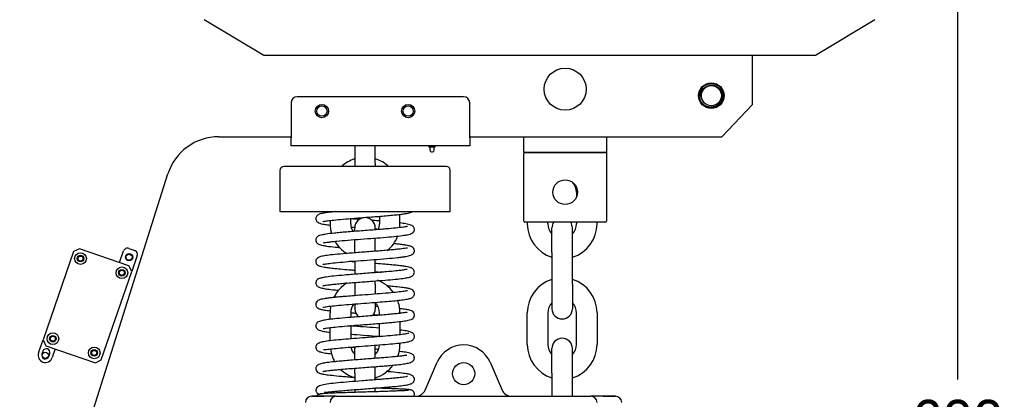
# Model space of a CAD drawing. Header units: millimetres. Extents: x 7592 to 10531, y 3981 to 6059.
# Tile 6 of 130: x 8551 to 9030, y 5332 to 5517. Entities that reach past the tile are written whole.
import ezdxf

# ---------------------------------------------------------------- set-up
doc = ezdxf.new("R2010")
doc.units = ezdxf.units.MM
doc.dimstyles.get("Standard").update_dxf_attribs({"dimtxt": 20, "dimasz": 10, "dimexe": 8, "dimexo": 8, "dimgap": 10, "dimtad": 0, "dimtih": 1, "dimtoh": 1, "dimdsep": 46, "dimtxsty": 'Standard', "dimcen": 0.09, "dimadec": 0, "dimazin": 0, "dimtfac": 1, "dimtofl": 0, "dimtmove": 0, "dimatfit": 3, "dimfxl": 0, "dimtolj": 1, "dimtzin": 0, "dimarcsym": 0})

# ---------------------------------------------------------------- blocks, each defined once
blk = doc.blocks.new('*D19')
at = {"color": 0, "lineweight": -2}
for p, q in [((8881.9, 5620.04), (9015.51, 5620.04)), ((9007.51, 5610.04), (9007.51, 5341.85)), ((9007.51, 5033.65), (9007.51, 5301.85)), ((8774.9, 5023.65), (9015.51, 5023.65))]:
    blk.add_line(p, q, dxfattribs=at)
at = {"color": 0, "lineweight": 18}
for points in [[(9005.85, 5610.04), (9009.18, 5610.04), (9007.51, 5620.04)], [(9005.85, 5033.65), (9009.18, 5033.65), (9007.51, 5023.65)]]:
    blk.add_solid(points, dxfattribs=at)
at = {"layer": 'Defpoints', "color": 0, "lineweight": 18}
for p in [(8873.9, 5620.04), (8766.9, 5023.65), (9007.51, 5023.65)]:
    blk.add_point(p, dxfattribs=at)
at = {"color": 0, "lineweight": 18, "insert": (9007.51, 5321.85), "char_height": 20, "attachment_point": 5}
blk.add_mtext('\\A1;600', dxfattribs=at)

msp = doc.modelspace()

# ---------------------------------------------------------------- linework, layer by layer
at = {"linetype": 'Continuous'}
for p, q in [((8669.566, 5499.852), (8640.6, 5517.282)), ((8967.21, 5517.282), (8938.244, 5499.852)), ((8938.244, 5499.852), (8669.566, 5499.852)), ((8907.555, 5475.9), (8907.555, 5499.853)), ((8682.905, 5476.746), (8682.905, 5459.746)), ((8766.905, 5479.746), (8685.905, 5479.746)), ((8769.905, 5459.746), (8769.905, 5476.746)), ((8892.585, 5460.246), (8907.555, 5475.9)), ((8647.678, 5460.246), (8682.906, 5460.246)), ((8682.905, 5455.746), (8682.905, 5459.746)), ((8769.905, 5459.746), (8769.905, 5455.746)), ((8769.906, 5460.246), (8892.585, 5460.246)), ((8796.208, 5453.096), (8796.208, 5460.246)), ((8796.208, 5453.096), (8796.208, 5460.246)), ((8836.508, 5460.246), (8836.508, 5453.096)), ((8769.905, 5455.746), (8682.905, 5455.746)), ((8769.905, 5455.746), (8682.905, 5455.746)), ((8713.905, 5455.746), (8713.905, 5447.196)), ((8723.905, 5447.196), (8723.905, 5455.746)), ((8750.023, 5455.746), (8750.023, 5455.346)), ((8750.023, 5455.346), (8753.023, 5455.346)), ((8750.473, 5455.346), (8750.473, 5453.646)), ((8751.273, 5452.846), (8751.773, 5452.846)), ((8752.573, 5453.646), (8752.573, 5455.346)), ((8753.023, 5455.346), (8753.023, 5455.746)), ((8796.208, 5453.096), (8796.208, 5452.096)), ((8796.708, 5452.596), (8836.008, 5452.596)), ((8836.008, 5452.596), (8796.708, 5452.596)), ((8836.508, 5453.096), (8836.508, 5452.096)), ((8796.208, 5419.096), (8796.208, 5452.096)), ((8796.208, 5419.096), (8796.208, 5452.096)), ((8836.508, 5452.096), (8836.508, 5419.096)), ((8836.508, 5452.096), (8836.508, 5419.096)), ((8677.405, 5443.746), (8677.405, 5423.746)), ((8718.905, 5445.746), (8679.405, 5445.746)), ((8713.905, 5447.196), (8713.905, 5445.746)), ((8758.405, 5445.746), (8718.905, 5445.746)), ((8723.905, 5447.196), (8723.905, 5445.746)), ((8760.405, 5423.746), (8760.405, 5443.746)), ((8529.158, 5145.723), (8622.888, 5442.086)), ((8821.905, 5433.196), (8821.905, 5430.909)), ((8677.405, 5423.746), (8718.905, 5423.746)), ((8701.905, 5423.746), (8701.905, 5423.445)), ((8718.905, 5423.746), (8760.405, 5423.746)), ((8701.905, 5419.416), (8701.905, 5417.796)), ((8711.905, 5417.796), (8711.905, 5420.361)), ((8725.905, 5421.457), (8725.905, 5417.796)), ((8735.905, 5417.796), (8735.905, 5422.407)), ((8836.008, 5418.596), (8796.708, 5418.596)), ((8836.008, 5418.596), (8796.708, 5418.596)), ((8797.905, 5418.596), (8797.905, 5417.796)), ((8807.905, 5417.796), (8807.905, 5418.596)), ((8821.905, 5418.596), (8821.905, 5417.796)), ((8831.905, 5417.796), (8831.905, 5418.596)), ((8713.905, 5414.223), (8713.905, 5415.796)), ((8713.905, 5414.223), (8713.905, 5415.796)), ((8723.905, 5414.895), (8723.905, 5415.796)), ((8723.905, 5414.895), (8723.905, 5415.796)), ((8809.905, 5403.796), (8809.905, 5415.796)), ((8819.905, 5403.796), (8819.905, 5415.796)), ((8713.905, 5403.796), (8713.905, 5410.198)), ((8713.905, 5403.796), (8713.905, 5410.198)), ((8723.905, 5404.425), (8723.905, 5410.976)), ((8723.905, 5404.425), (8723.905, 5410.976)), ((8576.899, 5404.243), (8562.085, 5361.222)), ((8579.759, 5405.638), (8576.899, 5404.243)), ((8603.869, 5397.336), (8579.759, 5405.638)), ((8599.378, 5398.882), (8601.332, 5404.556)), ((8603.874, 5405.795), (8606.71, 5404.819)), ((8607.95, 5402.277), (8605.264, 5394.476)), ((8713.905, 5399.63), (8713.905, 5393.2)), ((8713.905, 5399.63), (8713.905, 5393.2)), ((8723.905, 5393.965), (8723.905, 5400.399)), ((8723.905, 5393.965), (8723.905, 5400.399)), ((8809.905, 5403.796), (8809.905, 5388.396)), ((8819.905, 5388.396), (8819.905, 5403.796)), ((8605.264, 5394.476), (8603.869, 5397.336)), ((8590.451, 5351.455), (8605.264, 5394.476)), ((8723.905, 5388.396), (8723.905, 5389.957)), ((8723.905, 5388.396), (8723.905, 5389.957)), ((8713.905, 5389.2), (8713.905, 5388.396)), ((8713.905, 5389.2), (8713.905, 5388.396)), ((8713.905, 5388.396), (8713.905, 5382.662)), ((8713.905, 5388.396), (8713.905, 5382.662)), ((8723.905, 5388.396), (8723.905, 5383.441)), ((8723.905, 5388.396), (8723.905, 5383.441)), ((8809.905, 5388.396), (8809.905, 5376.396)), ((8819.905, 5388.396), (8819.905, 5376.396)), ((8713.905, 5378.549), (8713.905, 5376.396)), ((8713.905, 5378.549), (8713.905, 5376.396)), ((8723.905, 5379.354), (8723.905, 5376.396)), ((8723.905, 5379.354), (8723.905, 5376.396)), ((8701.905, 5371.224), (8701.905, 5374.396)), ((8711.905, 5374.396), (8711.905, 5372.154)), ((8725.905, 5373.228), (8725.905, 5374.396)), ((8797.905, 5358.996), (8797.905, 5374.396)), ((8807.905, 5374.396), (8807.905, 5358.996)), ((8821.905, 5358.996), (8821.905, 5374.396)), ((8831.905, 5374.396), (8831.905, 5358.996)), ((8701.905, 5360.763), (8701.905, 5367.195)), ((8711.905, 5368.139), (8711.905, 5361.711)), ((8725.905, 5362.793), (8725.905, 5369.223)), ((8735.905, 5370.165), (8735.905, 5363.734)), ((8559.888, 5354.84), (8562.085, 5361.222)), ((8562.085, 5361.222), (8563.48, 5358.362)), ((8563.48, 5358.362), (8587.591, 5350.06)), ((8567.971, 5356.816), (8566.506, 5352.561)), ((8713.905, 5351.543), (8713.905, 5356.996)), ((8723.905, 5352.316), (8723.905, 5356.996)), ((8735.905, 5359.717), (8735.905, 5358.996)), ((8809.905, 5344.996), (8809.905, 5356.996)), ((8819.905, 5344.996), (8819.905, 5356.996)), ((8562.031, 5355.688), (8561.542, 5354.27)), ((8564.852, 5353.131), (8565.34, 5354.549)), ((8587.591, 5350.06), (8590.451, 5351.455)), ((8713.905, 5344.996), (8713.905, 5347.445)), ((8723.905, 5344.996), (8723.905, 5348.222)), ((8748.208, 5336.764), (8754.052, 5350.297)), ((8779.758, 5350.297), (8785.602, 5336.764)), ((8713.905, 5344.996), (8713.905, 5340.973)), ((8723.905, 5341.742), (8723.905, 5344.996)), ((8809.905, 5344.996), (8809.905, 5333.746)), ((8819.905, 5333.746), (8819.905, 5344.996)), ((8723.905, 5335.925), (8723.905, 5337.731)), ((8698.905, 5333.746), (8692.905, 5333.746)), ((8692.905, 5333.746), (8698.905, 5333.746)), ((8704.905, 5333.746), (8698.905, 5333.746)), ((8704.905, 5333.746), (8828.905, 5333.746)), ((8713.905, 5336.968), (8713.905, 5335.624)), ((8834.905, 5333.746), (8828.905, 5333.746)), ((8840.905, 5333.746), (8834.905, 5333.746)), ((8834.905, 5333.746), (8840.905, 5333.746))]:
    msp.add_line(p, q, dxfattribs=at)
for centre, radius in [((8816.358, 5483.396), 10.25), ((8887.555, 5480.246), 6.25), ((8887.555, 5480.246), 4.9), ((8697.905, 5472.746), 3.25), ((8697.905, 5472.746), 2.5), ((8739.905, 5472.746), 3.25), ((8739.905, 5472.746), 2.5), ((8816.358, 5433.196), 6), ((8816.358, 5433.196), 6), ((8580.328, 5400.841), 2.85), ((8580.328, 5400.841), 1.6), ((8580.328, 5400.841), 1.25), ((8603.99, 5401.525), 1.75), ((8603.99, 5401.525), 1.5), ((8600.468, 5393.907), 2.85), ((8600.468, 5393.907), 1.6), ((8600.468, 5393.907), 1.25), ((8566.882, 5361.791), 2.85), ((8566.882, 5361.791), 1.6), ((8566.882, 5361.791), 1.25), ((8587.022, 5354.857), 2.85), ((8587.022, 5354.857), 1.6), ((8563.197, 5353.7), 1.5), ((8587.022, 5354.857), 1.25), ((8766.905, 5344.746), 5.42)]:
    msp.add_circle(centre, radius, dxfattribs=at)
for centre, radius, start, end in [((8887.555, 5480.246), 5.9, 128.07995, 180.5247), ((8887.555, 5480.246), 5.025, 104.41445, 204.12786), ((8685.905, 5476.746), 3, 90, 180), ((8766.905, 5476.746), 3, 0, 90), ((8647.678, 5434.246), 26, 90, 162.44951), ((8751.273, 5453.646), 0.8, 180, 270), ((8751.773, 5453.646), 0.8, 270, 0), ((8796.708, 5453.096), 0.5, 180, 270), ((8836.008, 5453.096), 0.5, 270, 0), ((8718.905, 5433.196), 17, 107.10281, 132.41812), ((8718.905, 5433.196), 17, 47.58187, 72.89718), ((8679.405, 5443.746), 2, 90, 180), ((8758.405, 5443.746), 2, 0, 90), ((8814.905, 5433.196), 7, 0, 42.03), ((8718.905, 5415.796), 5, 90, 180), ((8718.905, 5415.796), 5, 90, 180), ((8718.905, 5415.796), 5, 0, 90), ((8718.905, 5415.796), 5, 0, 90), ((8796.708, 5419.096), 0.5, 180, 270), ((8814.905, 5415.796), 5, 145.94343, 180), ((8814.905, 5415.796), 5, 0, 34.05657), ((8836.008, 5419.096), 0.5, 270, 0), ((8718.905, 5417.796), 17, 180, 196.23938), ((8718.905, 5417.796), 7, 180, 213.21), ((8718.905, 5417.796), 7, 336.00093, 0), ((8718.905, 5417.796), 17, 353.57062, 0), ((8814.905, 5417.796), 17, 180, 252.89719), ((8814.905, 5417.796), 7, 180, 224.41782), ((8814.905, 5417.796), 17, 287.10281, 0), ((8814.905, 5417.796), 7, 315.58218, 0), ((8718.905, 5417.796), 17, 210.63656, 238.78688), ((8718.905, 5417.796), 17, 309.54656, 339.02719), ((8603.223, 5403.904), 2, 71, 161), ((8606.059, 5402.928), 2, 341, 71), ((8718.905, 5374.396), 17, 35.67375, 69.11156), ((8814.905, 5374.396), 17, 107.10281, 180), ((8814.905, 5374.396), 17, 0, 72.89719), ((8718.905, 5374.396), 17, 120.84469, 153.41625), ((8718.905, 5374.396), 17, 0, 21.12469), ((8718.905, 5374.396), 17, 168.57, 180), ((8718.905, 5374.396), 7, 141.51656, 180), ((8718.905, 5376.396), 5, 180, 233.1239), ((8718.905, 5376.396), 5, 180, 233.1239), ((8718.905, 5376.396), 5, 316.38375, 0), ((8718.905, 5376.396), 5, 316.38375, 0), ((8718.905, 5374.396), 7, 0, 44.41782), ((8814.905, 5374.396), 7, 135.58218, 180), ((8814.905, 5376.396), 5, 180, 270), ((8814.905, 5376.396), 5, 270, 0), ((8814.905, 5374.396), 7, 0, 44.41782), ((8814.905, 5356.996), 5, 90, 180), ((8814.905, 5356.996), 5, 0, 90), ((8563.685, 5355.119), 1.75, 341, 161), ((8718.905, 5358.996), 17, 187.49531, 210.02906), ((8718.905, 5358.996), 7, 190.73531, 224.41781), ((8718.905, 5356.996), 5, 169.84688, 180), ((8718.905, 5356.996), 5, 0, 18.81703), ((8718.905, 5358.996), 7, 315.58218, 0), ((8718.905, 5358.996), 17, 339.91312, 0), ((8766.905, 5344.746), 14, 23.357, 156.643), ((8814.905, 5358.996), 17, 180, 252.89719), ((8814.905, 5358.996), 7, 180, 224.41782), ((8814.905, 5358.996), 17, 287.10281, 0), ((8814.905, 5358.996), 7, 315.58218, 0), ((8563.197, 5353.7), 3.5, 161, 341), ((8563.197, 5353.7), 1.75, 161, 341), ((8718.905, 5358.996), 17, 226.41188, 252.72844), ((8718.905, 5358.996), 17, 287.10281, 323.17031), ((8692.905, 5330.746), 3, 90, 180), ((8704.905, 5330.746), 3, 90, 180), ((8743.618, 5338.746), 5, 270, 336.643), ((8790.192, 5338.746), 5, 203.357, 270), ((8828.905, 5330.746), 3, 0, 90), ((8840.905, 5330.746), 3, 0, 90)]:
    msp.add_arc(centre, radius, start, end, dxfattribs=at)
for points, knots in [([(8884.014, 5484.966), (8884.029, 5484.976), (8884.043, 5484.987), (8884.105, 5485.033), (8884.154, 5485.067), (8884.251, 5485.135), (8884.301, 5485.168), (8884.549, 5485.328), (8884.753, 5485.444), (8885.174, 5485.649), (8885.39, 5485.74), (8885.723, 5485.856), (8885.836, 5485.891), (8885.979, 5485.932), (8886.007, 5485.94), (8886.065, 5485.955), (8886.151, 5485.977), (8886.237, 5485.997), (8886.525, 5486.06), (8886.756, 5486.096), (8887.222, 5486.141), (8887.457, 5486.15), (8887.752, 5486.143), (8887.811, 5486.141), (8887.929, 5486.135), (8887.988, 5486.13), (8888.165, 5486.116), (8888.283, 5486.102), (8888.632, 5486.052), (8888.861, 5486.004), (8889.313, 5485.883), (8889.536, 5485.808), (8889.783, 5485.709), (8889.811, 5485.698), (8889.865, 5485.675), (8889.947, 5485.64), (8890.136, 5485.554), (8890.293, 5485.474), (8890.601, 5485.304), (8890.8, 5485.179), (8891.181, 5484.906), (8891.364, 5484.758), (8891.582, 5484.558), (8891.626, 5484.517), (8891.71, 5484.435), (8891.835, 5484.31), (8891.954, 5484.179), (8892.183, 5483.913), (8892.325, 5483.726), (8892.521, 5483.434), (8892.583, 5483.334), (8892.673, 5483.182), (8892.702, 5483.13), (8892.759, 5483.026), (8892.787, 5482.974), (8892.921, 5482.71), (8893.015, 5482.494), (8893.176, 5482.054), (8893.243, 5481.83), (8893.324, 5481.487), (8893.348, 5481.371), (8893.373, 5481.226), (8893.378, 5481.197), (8893.387, 5481.138), (8893.392, 5481.109), (8893.404, 5481.021), (8893.412, 5480.962), (8893.444, 5480.669), (8893.457, 5480.434), (8893.453, 5479.966), (8893.437, 5479.732), (8893.392, 5479.382), (8893.374, 5479.265), (8893.33, 5479.032), (8893.304, 5478.916), (8893.218, 5478.574), (8893.147, 5478.35), (8892.979, 5477.913), (8892.882, 5477.699), (8892.744, 5477.438), (8892.716, 5477.386), (8892.672, 5477.309), (8892.657, 5477.283), (8892.627, 5477.232), (8892.551, 5477.105), (8892.471, 5476.982), (8892.27, 5476.692), (8892.125, 5476.508), (8891.815, 5476.157), (8891.649, 5475.991), (8891.427, 5475.794), (8891.382, 5475.755), (8891.291, 5475.679), (8891.153, 5475.568), (8891.011, 5475.463), (8890.722, 5475.263), (8890.522, 5475.141), (8890.211, 5474.977), (8890.106, 5474.925), (8889.945, 5474.852), (8889.891, 5474.828), (8889.782, 5474.782), (8889.727, 5474.76), (8889.45, 5474.654), (8889.225, 5474.583), (8888.771, 5474.468), (8888.541, 5474.424), (8888.192, 5474.379), (8888.075, 5474.368), (8887.898, 5474.356), (8887.839, 5474.353), (8887.75, 5474.349), (8887.72, 5474.348), (8887.661, 5474.347), (8887.394, 5474.343), (8887.13, 5474.357), (8886.665, 5474.409), (8886.434, 5474.449), (8886.091, 5474.529), (8885.977, 5474.56), (8885.807, 5474.611), (8885.75, 5474.629), (8885.637, 5474.666), (8885.582, 5474.686), (8885.305, 5474.787), (8885.09, 5474.881), (8884.672, 5475.093), (8884.47, 5475.211), (8884.225, 5475.375), (8884.152, 5475.425), (8884.08, 5475.478), (8884.033, 5475.513), (8884.009, 5475.531), (8883.891, 5475.62), (8883.799, 5475.695), (8883.531, 5475.925), (8883.363, 5476.088), (8883.047, 5476.433), (8882.898, 5476.615), (8882.726, 5476.855), (8882.693, 5476.904), (8882.626, 5477.002), (8882.594, 5477.052), (8882.499, 5477.202), (8882.44, 5477.304), (8882.27, 5477.612), (8882.17, 5477.824), (8881.995, 5478.259), (8881.92, 5478.482), (8881.843, 5478.768), (8881.828, 5478.825), (8881.801, 5478.941), (8881.763, 5479.114), (8881.732, 5479.287), (8881.682, 5479.635), (8881.662, 5479.869), (8881.654, 5480.22), (8881.654, 5480.338), (8881.661, 5480.515), (8881.665, 5480.603), (8881.674, 5480.721), (8881.679, 5480.78), (8881.705, 5481.046), (8881.741, 5481.278), (8881.841, 5481.736), (8881.905, 5481.961), (8882.021, 5482.294), (8882.063, 5482.404), (8882.131, 5482.568), (8882.154, 5482.622), (8882.203, 5482.731), (8882.228, 5482.784), (8882.358, 5483.05), (8882.474, 5483.254), (8882.728, 5483.647), (8882.867, 5483.836), (8883.092, 5484.107), (8883.171, 5484.196), (8883.272, 5484.304), (8883.292, 5484.326), (8883.334, 5484.368), (8883.396, 5484.432), (8883.459, 5484.493), (8883.673, 5484.696), (8884.033, 5484.997), (8884.426, 5485.254), (8884.682, 5485.4), (8884.734, 5485.428), (8884.838, 5485.484), (8884.891, 5485.511), (8885.05, 5485.589), (8885.158, 5485.638), (8885.483, 5485.775), (8885.704, 5485.853), (8886.154, 5485.982), (8886.383, 5486.033), (8886.646, 5486.076), (8886.675, 5486.08), (8886.734, 5486.089), (8886.763, 5486.093), (8886.852, 5486.104), (8887.028, 5486.125), (8887.204, 5486.137), (8887.556, 5486.151), (8887.79, 5486.146), (8888.257, 5486.109), (8888.491, 5486.076), (8888.781, 5486.018), (8888.839, 5486.005), (8888.954, 5485.978), (8889.126, 5485.935), (8889.295, 5485.885), (8889.629, 5485.774), (8889.847, 5485.688), (8890.165, 5485.539), (8890.27, 5485.485), (8890.426, 5485.401), (8890.477, 5485.372), (8890.579, 5485.312), (8890.63, 5485.281), (8890.881, 5485.125), (8891.073, 5484.988), (8891.438, 5484.694), (8891.611, 5484.537), (8891.858, 5484.285), (8891.937, 5484.198), (8892.034, 5484.086), (8892.053, 5484.064), (8892.092, 5484.018), (8892.11, 5483.995), (8892.167, 5483.926), (8892.203, 5483.88), (8892.383, 5483.646), (8892.514, 5483.451), (8892.752, 5483.048), (8892.86, 5482.84), (8893.002, 5482.516), (8893.046, 5482.407), (8893.129, 5482.184), (8893.166, 5482.072), (8893.269, 5481.734), (8893.378, 5481.278), (8893.432, 5480.812), (8893.449, 5480.517), (8893.451, 5480.458), (8893.454, 5480.369), (8893.454, 5480.34), (8893.455, 5480.28), (8893.455, 5480.132), (8893.45, 5479.985), (8893.428, 5479.633), (8893.399, 5479.401), (8893.313, 5478.94), (8893.257, 5478.712), (8893.169, 5478.429), (8893.15, 5478.373), (8893.111, 5478.261), (8893.091, 5478.205), (8893.028, 5478.04), (8892.983, 5477.931), (8892.839, 5477.61), (8892.73, 5477.403), (8892.549, 5477.102), (8892.485, 5477.003), (8892.385, 5476.857), (8892.351, 5476.809), (8892.281, 5476.714), (8892.245, 5476.666), (8892.063, 5476.432), (8891.907, 5476.256), (8891.577, 5475.923), (8891.402, 5475.767), (8891.126, 5475.548), (8891.032, 5475.478), (8890.887, 5475.377), (8890.838, 5475.343), (8890.763, 5475.295), (8890.738, 5475.279), (8890.688, 5475.247), (8890.462, 5475.106), (8890.229, 5474.982), (8889.803, 5474.786), (8889.585, 5474.701), (8889.249, 5474.593), (8889.136, 5474.561), (8888.964, 5474.516), (8888.906, 5474.503), (8888.79, 5474.477), (8888.732, 5474.464), (8888.443, 5474.409), (8888.21, 5474.378), (8887.743, 5474.344), (8887.509, 5474.342), (8887.215, 5474.356), (8887.126, 5474.361), (8887.038, 5474.369), (8886.979, 5474.374), (8886.949, 5474.377), (8886.802, 5474.393), (8886.685, 5474.409), (8886.337, 5474.468), (8886.108, 5474.521), (8885.659, 5474.654), (8885.438, 5474.734), (8885.167, 5474.851), (8885.113, 5474.875), (8885.006, 5474.925), (8884.952, 5474.951), (8884.794, 5475.031), (8884.69, 5475.087), (8884.386, 5475.264), (8884.191, 5475.394), (8883.817, 5475.676), (8883.637, 5475.828), (8883.424, 5476.033), (8883.382, 5476.075), (8883.299, 5476.16), (8883.176, 5476.289), (8883.059, 5476.423), (8882.984, 5476.515)], [0, 0, 0, 0, 0.0008359, 0.0008359, 0.0035658, 0.0035658, 0.0062958, 0.0062958, 0.0172156, 0.0172156, 0.0281354, 0.0281354, 0.0335954, 0.0335954, 0.0349603, 0.0349603, 0.0363253, 0.0390553, 0.0390553, 0.0499751, 0.0499751, 0.0608949, 0.0608949, 0.0636249, 0.0636249, 0.0663548, 0.0663548, 0.0718147, 0.0718147, 0.0827346, 0.0827346, 0.0936544, 0.0936544, 0.0950194, 0.0950194, 0.0963844, 0.0991143, 0.1045742, 0.1045742, 0.1154941, 0.1154941, 0.1264139, 0.1264139, 0.1291438, 0.1291438, 0.1318738, 0.1373337, 0.1373337, 0.1482535, 0.1482535, 0.1537134, 0.1537134, 0.1564434, 0.1564434, 0.1591734, 0.1591734, 0.1700932, 0.1700932, 0.181013, 0.181013, 0.1864729, 0.1864729, 0.1878379, 0.1878379, 0.1892029, 0.1892029, 0.1919328, 0.1919328, 0.2028527, 0.2028527, 0.2137725, 0.2137725, 0.2192324, 0.2192324, 0.2246923, 0.2246923, 0.2356121, 0.2356121, 0.246532, 0.246532, 0.2492619, 0.2492619, 0.2506269, 0.2506269, 0.2519919, 0.2574518, 0.2574518, 0.2683716, 0.2683716, 0.2792914, 0.2792914, 0.2820214, 0.2820214, 0.2847514, 0.2902113, 0.2902113, 0.3011311, 0.3011311, 0.306591, 0.306591, 0.309321, 0.309321, 0.3120509, 0.3120509, 0.3229708, 0.3229708, 0.3338906, 0.3338906, 0.3393505, 0.3393505, 0.3420805, 0.3420805, 0.3434454, 0.3434454, 0.3448104, 0.3557302, 0.3557302, 0.3666501, 0.3666501, 0.37211, 0.37211, 0.3748399, 0.3748399, 0.3775699, 0.3775699, 0.3884897, 0.3884897, 0.3994095, 0.3994095, 0.4021395, 0.4035045, 0.4035045, 0.4048695, 0.4048695, 0.4103294, 0.4103294, 0.4212492, 0.4212492, 0.432169, 0.432169, 0.434899, 0.434899, 0.4376289, 0.4376289, 0.4430888, 0.4430888, 0.4540087, 0.4540087, 0.4649285, 0.4649285, 0.4676585, 0.4676585, 0.4703884, 0.4758483, 0.4758483, 0.4867682, 0.4867682, 0.4922281, 0.4922281, 0.494958, 0.496323, 0.497688, 0.497688, 0.5086078, 0.5086078, 0.5195276, 0.5195276, 0.5249875, 0.5249875, 0.5277175, 0.5277175, 0.5304475, 0.5304475, 0.5413673, 0.5413673, 0.5522871, 0.5522871, 0.557747, 0.557747, 0.559112, 0.559112, 0.560477, 0.5632069, 0.5632069, 0.5741268, 0.5850466, 0.5850466, 0.5877765, 0.5877765, 0.5905065, 0.5905065, 0.5959664, 0.5959664, 0.6068862, 0.6068862, 0.6178061, 0.6178061, 0.619171, 0.619171, 0.620536, 0.620536, 0.623266, 0.6287259, 0.6287259, 0.6396457, 0.6396457, 0.6505656, 0.6505656, 0.6532955, 0.6532955, 0.6560255, 0.6614854, 0.6614854, 0.6724052, 0.6724052, 0.6778651, 0.6778651, 0.6805951, 0.6805951, 0.683325, 0.683325, 0.6942449, 0.6942449, 0.7051647, 0.7051647, 0.7106246, 0.7106246, 0.7119896, 0.7119896, 0.7133546, 0.7133546, 0.7160845, 0.7160845, 0.7270043, 0.7270043, 0.7379242, 0.7379242, 0.7433841, 0.7433841, 0.748844, 0.748844, 0.7597638, 0.7706836, 0.7706836, 0.7734136, 0.7734136, 0.7747786, 0.7747786, 0.7761436, 0.7816035, 0.7816035, 0.7925233, 0.7925233, 0.8034431, 0.8034431, 0.8061731, 0.8061731, 0.808903, 0.808903, 0.8143629, 0.8143629, 0.8252828, 0.8252828, 0.8307427, 0.8307427, 0.8334726, 0.8334726, 0.8362026, 0.8362026, 0.8471224, 0.8471224, 0.8580423, 0.8580423, 0.8635022, 0.8635022, 0.8662321, 0.8662321, 0.8675971, 0.8675971, 0.8689621, 0.8798819, 0.8798819, 0.8908017, 0.8908017, 0.8962616, 0.8962616, 0.8989916, 0.8989916, 0.9017216, 0.9017216, 0.9126414, 0.9126414, 0.9235612, 0.9235612, 0.9262912, 0.9276561, 0.9276561, 0.9290211, 0.9290211, 0.934481, 0.934481, 0.9454009, 0.9454009, 0.9563207, 0.9563207, 0.9590507, 0.9590507, 0.9617806, 0.9617806, 0.9672405, 0.9672405, 0.9781603, 0.9781603, 0.9890802, 0.9890802, 0.9918101, 0.9918101, 0.9945401, 1, 1, 1, 1]), ([(8886.304, 5485.113), (8886.44, 5485.153), (8886.714, 5485.221), (8886.993, 5485.266), (8887.204, 5485.292), (8887.309, 5485.302), (8887.415, 5485.309), (8887.486, 5485.313), (8887.522, 5485.314), (8887.7, 5485.321), (8887.841, 5485.319), (8888.123, 5485.305), (8888.402, 5485.28), (8888.679, 5485.231), (8888.886, 5485.186), (8888.989, 5485.162), (8889.092, 5485.134), (8889.16, 5485.114), (8889.194, 5485.104), (8889.364, 5485.052), (8889.498, 5485.005), (8889.759, 5484.9), (8890.016, 5484.785), (8890.262, 5484.649), (8890.503, 5484.503), (8890.621, 5484.425), (8890.852, 5484.258), (8890.963, 5484.171), (8891.284, 5483.896), (8891.482, 5483.696), (8891.754, 5483.373), (8891.841, 5483.262), (8891.944, 5483.117), (8891.964, 5483.088), (8892.004, 5483.029), (8892.064, 5482.941), (8892.12, 5482.851), (8892.301, 5482.548), (8892.425, 5482.296), (8892.581, 5481.904), (8892.628, 5481.771), (8892.69, 5481.567), (8892.71, 5481.499), (8892.746, 5481.362), (8892.763, 5481.293), (8892.809, 5481.086), (8892.859, 5480.809), (8892.887, 5480.53), (8892.904, 5480.249), (8892.906, 5480.108), (8892.903, 5479.931), (8892.902, 5479.896), (8892.899, 5479.825), (8892.897, 5479.789), (8892.891, 5479.683), (8892.886, 5479.612), (8892.865, 5479.401), (8892.826, 5479.122), (8892.735, 5478.711), (8892.654, 5478.441), (8892.584, 5478.241), (8892.56, 5478.175), (8892.508, 5478.042), (8892.481, 5477.976), (8892.395, 5477.782), (8892.272, 5477.528), (8892.059, 5477.164), (8891.819, 5476.817), (8891.641, 5476.598), (8891.452, 5476.384), (8891.355, 5476.282), (8891.152, 5476.086), (8890.943, 5475.898), (8890.609, 5475.641), (8890.373, 5475.486), (8890.222, 5475.395), (8890.191, 5475.377), (8890.129, 5475.342), (8890.098, 5475.324), (8890.005, 5475.273), (8889.942, 5475.24), (8889.753, 5475.145), (8889.625, 5475.087), (8889.364, 5474.981), (8889.101, 5474.885), (8888.83, 5474.808), (8888.624, 5474.759), (8888.555, 5474.743), (8888.416, 5474.715), (8888.346, 5474.703), (8888.136, 5474.669), (8887.996, 5474.651), (8887.575, 5474.615), (8887.294, 5474.613), (8886.873, 5474.64), (8886.733, 5474.655), (8886.557, 5474.679), (8886.522, 5474.685), (8886.452, 5474.696), (8886.347, 5474.714), (8886.243, 5474.734), (8885.898, 5474.81), (8885.629, 5474.89), (8885.235, 5475.04), (8885.105, 5475.094), (8884.914, 5475.184), (8884.85, 5475.215), (8884.755, 5475.264), (8884.724, 5475.281), (8884.661, 5475.314), (8884.63, 5475.331), (8884.352, 5475.488), (8884.118, 5475.644), (8883.674, 5475.987), (8883.465, 5476.175), (8883.22, 5476.432), (8883.171, 5476.484), (8883.077, 5476.59), (8883.031, 5476.643), (8882.896, 5476.807), (8882.81, 5476.918), (8882.566, 5477.262), (8882.421, 5477.502), (8882.26, 5477.816), (8882.229, 5477.879), (8882.169, 5478.008), (8882.14, 5478.073), (8882.057, 5478.269), (8882.007, 5478.401), (8881.872, 5478.801), (8881.801, 5479.072), (8881.724, 5479.487), (8881.703, 5479.626), (8881.679, 5479.837), (8881.673, 5479.908), (8881.662, 5480.05), (8881.658, 5480.121), (8881.655, 5480.192)], [0, 0, 0, 0, 0.015625, 0.03125, 0.03125, 0.0390625, 0.0429688, 0.0429688, 0.046875, 0.046875, 0.0625, 0.0625, 0.078125, 0.09375, 0.09375, 0.1015625, 0.1054688, 0.1054688, 0.109375, 0.109375, 0.125, 0.125, 0.140625, 0.15625, 0.15625, 0.171875, 0.171875, 0.1875, 0.1875, 0.21875, 0.21875, 0.234375, 0.234375, 0.2382813, 0.2382813, 0.2421875, 0.25, 0.25, 0.28125, 0.28125, 0.296875, 0.296875, 0.3046875, 0.3046875, 0.3125, 0.3125, 0.328125, 0.34375, 0.34375, 0.359375, 0.359375, 0.3632813, 0.3632813, 0.3671875, 0.3671875, 0.375, 0.375, 0.390625, 0.40625, 0.421875, 0.421875, 0.4296875, 0.4296875, 0.4375, 0.4375, 0.453125, 0.46875, 0.484375, 0.5, 0.5, 0.515625, 0.515625, 0.53125, 0.546875, 0.5625, 0.5625, 0.5664063, 0.5664063, 0.5703125, 0.5703125, 0.578125, 0.578125, 0.59375, 0.59375, 0.609375, 0.625, 0.625, 0.6328125, 0.6328125, 0.640625, 0.640625, 0.65625, 0.65625, 0.6875, 0.6875, 0.703125, 0.703125, 0.7070313, 0.7070313, 0.7109375, 0.71875, 0.71875, 0.75, 0.75, 0.765625, 0.765625, 0.7734375, 0.7734375, 0.7773438, 0.7773438, 0.78125, 0.78125, 0.8125, 0.8125, 0.84375, 0.84375, 0.8515625, 0.8515625, 0.859375, 0.859375, 0.875, 0.875, 0.90625, 0.90625, 0.9140625, 0.9140625, 0.921875, 0.921875, 0.9375, 0.9375, 0.96875, 0.96875, 0.984375, 0.984375, 0.9921875, 0.9921875, 1, 1, 1, 1]), ([(8883.916, 5484.89), (8883.806, 5484.783), (8883.702, 5484.671), (8883.502, 5484.442), (8883.407, 5484.324), (8883.136, 5483.959), (8882.975, 5483.702), (8882.817, 5483.396), (8882.799, 5483.362), (8882.765, 5483.293), (8882.749, 5483.258), (8882.7, 5483.154), (8882.669, 5483.084), (8882.581, 5482.873), (8882.528, 5482.731), (8882.435, 5482.443), (8882.394, 5482.297), (8882.324, 5482.003), (8882.295, 5481.854), (8882.261, 5481.628), (8882.251, 5481.552), (8882.238, 5481.437), (8882.235, 5481.399), (8882.228, 5481.323), (8882.214, 5481.132), (8882.206, 5480.79), (8882.226, 5480.488), (8882.258, 5480.187), (8882.28, 5480.037), (8882.324, 5479.813), (8882.34, 5479.739), (8882.376, 5479.59), (8882.396, 5479.516), (8882.459, 5479.295), (8882.557, 5479.006), (8882.68, 5478.728), (8882.815, 5478.456), (8882.889, 5478.323), (8882.969, 5478.192)], [0, 0, 0, 0, 0.0625, 0.0625, 0.125, 0.125, 0.25, 0.25, 0.265625, 0.265625, 0.28125, 0.28125, 0.3125, 0.3125, 0.375, 0.375, 0.4375, 0.4375, 0.5, 0.5, 0.53125, 0.53125, 0.546875, 0.546875, 0.5625, 0.625, 0.6875, 0.6875, 0.75, 0.75, 0.78125, 0.78125, 0.8125, 0.8125, 0.875, 0.9375, 0.9375, 1, 1, 1, 1]), ([(8704.642, 5423.747), (8703.936, 5423.677), (8702.138, 5423.49), (8699.841, 5423.195), (8697.909, 5422.897), (8696.285, 5422.381), (8695.529, 5421.851), (8695.055, 5421.12), (8694.888, 5420.302), (8695.114, 5419.191), (8695.999, 5418.339), (8696.918, 5418), (8698.371, 5417.635), (8700.121, 5417.368), (8701.455, 5417.202), (8701.943, 5417.145)], [0, 0, 0, 0, 0.0736236, 0.1970191, 0.2977748, 0.4193554, 0.489847, 0.5213784, 0.5511578, 0.5782589, 0.646755, 0.7309316, 0.82777, 0.9403034, 1, 1, 1, 1]), ([(8698.28, 5418.865), (8698.28, 5418.862), (8698.303, 5418.842), (8698.918, 5419.013), (8700.597, 5419.271), (8703.698, 5419.648), (8708.174, 5420.066), (8712.858, 5420.445), (8717.039, 5420.766), (8720.411, 5421.023), (8723.881, 5421.291), (8727.359, 5421.571), (8730.74, 5421.864), (8733.852, 5422.165), (8736.46, 5422.459), (8738.456, 5422.739), (8739.869, 5422.996), (8741.02, 5423.278), (8741.643, 5423.522), (8741.944, 5423.709), (8741.98, 5423.733)], [0, 0, 0, 0, 0.0056092, 0.0617537, 0.1300422, 0.2105085, 0.3006394, 0.3981102, 0.4497823, 0.5033638, 0.5588762, 0.6163429, 0.6757883, 0.7372366, 0.7975843, 0.8509763, 0.8972339, 0.9362996, 0.9925793, 1, 1, 1, 1]), ([(8716.22, 5419.902), (8715.216, 5419.978), (8713.757, 5420.09), (8712.338, 5420.202), (8711.891, 5420.237)], [0, 0, 0, 0, 0.6814319, 1, 1, 1, 1]), ([(8725.924, 5419.158), (8725.653, 5419.18), (8724.47, 5419.274), (8723.261, 5419.368), (8722.323, 5419.439)], [0, 0, 0, 0, 0.2305741, 1, 1, 1, 1]), ([(8739.632, 5416.539), (8739.619, 5416.551), (8739.424, 5416.486), (8738.843, 5416.367), (8737.549, 5416.139), (8734.982, 5415.815), (8731.256, 5415.454), (8727.558, 5415.141), (8724.361, 5414.887), (8720.868, 5414.62), (8717.164, 5414.34), (8713.439, 5414.056), (8709.914, 5413.776), (8706.762, 5413.505), (8703.241, 5413.167), (8700.245, 5412.808), (8697.995, 5412.414), (8696.714, 5412.064), (8696.012, 5411.77), (8695.376, 5411.229), (8694.998, 5410.512), (8694.913, 5409.824), (8695.014, 5409.203), (8695.287, 5408.633), (8695.791, 5408.099), (8696.342, 5407.792), (8697.19, 5407.485), (8698.407, 5407.222), (8700.669, 5406.853), (8703.458, 5406.53), (8705.824, 5406.302), (8706.494, 5406.241)], [0, 0, 0, 0, 0.02454, 0.0476485, 0.0748918, 0.1351932, 0.2024007, 0.2386996, 0.276739, 0.3165166, 0.3580289, 0.4011212, 0.4430757, 0.4828987, 0.5206139, 0.5896396, 0.631117, 0.6688948, 0.7015608, 0.7203626, 0.734633, 0.7442002, 0.7524953, 0.7632514, 0.7775684, 0.7992509, 0.8288764, 0.8655396, 0.9024613, 0.9732778, 1, 1, 1, 1]), ([(8698.588, 5408.64), (8698.632, 5408.603), (8698.835, 5408.552), (8699.658, 5408.695), (8700.921, 5408.868), (8702.758, 5409.094), (8705.854, 5409.415), (8710.543, 5409.822), (8716.858, 5410.307), (8723.263, 5410.787), (8729.221, 5411.259), (8734.153, 5411.71), (8737.497, 5412.101), (8739.621, 5412.465), (8740.906, 5412.772), (8741.811, 5413.182), (8742.195, 5413.38), (8742.65, 5413.988), (8742.891, 5414.507), (8742.961, 5415.142), (8742.854, 5415.707), (8742.633, 5416.207), (8742.206, 5416.638), (8741.019, 5417.302), (8738.979, 5417.815), (8737.002, 5418.086), (8735.927, 5418.215)], [0, 0, 0, 0, 0.0342423, 0.0651331, 0.0996669, 0.137827, 0.1779526, 0.2570915, 0.3349778, 0.4115572, 0.4867774, 0.5602353, 0.6274991, 0.6683237, 0.7059609, 0.7388763, 0.7684255, 0.7752275, 0.7840304, 0.7959261, 0.8037835, 0.8151166, 0.8476013, 0.880951, 0.9426725, 1, 1, 1, 1]), ([(8739.495, 5406.005), (8739.482, 5406.014), (8739.271, 5405.967), (8738.167, 5405.766), (8735.783, 5405.465), (8732.98, 5405.176), (8730.308, 5404.929), (8727.155, 5404.663), (8723.617, 5404.384), (8719.901, 5404.102), (8716.24, 5403.826), (8712.791, 5403.561), (8708.674, 5403.23), (8704.315, 5402.842), (8700.437, 5402.398), (8698.059, 5402.024), (8696.72, 5401.656), (8695.967, 5401.323), (8695.325, 5400.703), (8694.963, 5399.982), (8694.905, 5399.175), (8695.12, 5398.47), (8695.464, 5397.984), (8695.773, 5397.699), (8695.969, 5397.564), (8696.317, 5397.373), (8696.875, 5397.17), (8697.793, 5396.929), (8699.215, 5396.661), (8701.311, 5396.361), (8704.224, 5396.031), (8707.887, 5395.685), (8711.262, 5395.401), (8713.3, 5395.238), (8713.893, 5395.191)], [0, 0, 0, 0, 0.0123982, 0.0619527, 0.1199479, 0.152213, 0.1865991, 0.2230916, 0.2616708, 0.3007237, 0.3382411, 0.3742173, 0.4086523, 0.4727398, 0.5306809, 0.5821171, 0.621696, 0.6479305, 0.6591672, 0.6710463, 0.6828894, 0.6939513, 0.7026837, 0.7088679, 0.7177433, 0.7322655, 0.7524087, 0.7781225, 0.809353, 0.8460452, 0.8881482, 0.9352857, 0.9813286, 1, 1, 1, 1]), ([(8698.413, 5398.078), (8698.419, 5398.071), (8698.463, 5398.052), (8698.708, 5398.092), (8699.533, 5398.224), (8701.531, 5398.515), (8705.437, 5398.933), (8710.687, 5399.388), (8716.803, 5399.859), (8723.27, 5400.343), (8729.543, 5400.841), (8734.092, 5401.267), (8736.985, 5401.602), (8739.221, 5401.933), (8741.085, 5402.31), (8742.224, 5402.995), (8742.618, 5403.491), (8742.902, 5404.083), (8742.968, 5404.76), (8742.833, 5405.333), (8742.505, 5406.005), (8742.094, 5406.336), (8740.984, 5406.951), (8739.326, 5407.297), (8737.239, 5407.626), (8735.193, 5407.875), (8733.597, 5408.041), (8732.773, 5408.121)], [0, 0, 0, 0, 0.0081368, 0.0321005, 0.0582937, 0.116166, 0.1813839, 0.2511443, 0.3225019, 0.3954991, 0.4701823, 0.5466, 0.5847499, 0.619899, 0.6808718, 0.7298229, 0.7400125, 0.7482828, 0.7610477, 0.769624, 0.7752703, 0.7981243, 0.8390212, 0.8946561, 0.9278383, 0.964566, 1, 1, 1, 1]), ([(8713.895, 5399.192), (8713.467, 5399.225), (8712.525, 5399.298), (8711.604, 5399.371), (8711.106, 5399.411)], [0, 0, 0, 0, 0.4508205, 1, 1, 1, 1]), ([(8739.385, 5395.535), (8739.33, 5395.571), (8738.943, 5395.504), (8736.843, 5395.155), (8733.852, 5394.815), (8730.092, 5394.464), (8726.256, 5394.147), (8722.829, 5393.88), (8719.156, 5393.602), (8715.482, 5393.324), (8712.034, 5393.057), (8707.976, 5392.723), (8703.745, 5392.333), (8700.016, 5391.875), (8697.665, 5391.461), (8696.268, 5391.012), (8695.492, 5390.494), (8694.939, 5389.581), (8694.949, 5388.204), (8695.458, 5387.553), (8696.248, 5386.922), (8697.801, 5386.413), (8699.964, 5386.057), (8702.746, 5385.71), (8704.932, 5385.493), (8705.899, 5385.403)], [0, 0, 0, 0, 0.0484345, 0.0914613, 0.1459455, 0.2122417, 0.2499405, 0.2906344, 0.3339643, 0.3762611, 0.4165831, 0.4549383, 0.5256062, 0.5884706, 0.6434565, 0.6889528, 0.7238257, 0.7389362, 0.7561963, 0.778833, 0.8057445, 0.8550138, 0.9034312, 0.9595465, 1, 1, 1, 1]), ([(8698.294, 5387.56), (8698.297, 5387.548), (8698.472, 5387.625), (8698.857, 5387.698), (8699.605, 5387.838), (8700.84, 5388.014), (8702.728, 5388.239), (8705.316, 5388.499), (8708.467, 5388.775), (8711.92, 5389.051), (8715.48, 5389.321), (8719.027, 5389.585), (8723.505, 5389.92), (8728.633, 5390.32), (8733.65, 5390.772), (8737.271, 5391.176), (8739.764, 5391.579), (8741.18, 5391.939), (8742.301, 5392.484), (8742.927, 5393.58), (8742.95, 5394.517), (8742.717, 5395.202), (8742.3, 5395.752), (8741.917, 5396.045), (8741.449, 5396.302), (8740.904, 5396.498), (8740.09, 5396.713), (8738.799, 5396.96), (8736.984, 5397.221), (8734.652, 5397.492), (8731.881, 5397.767), (8728.438, 5398.069), (8725.661, 5398.291), (8724.095, 5398.413), (8723.933, 5398.426)], [0, 0, 0, 0, 0.0175426, 0.0365486, 0.0605244, 0.0895204, 0.1235795, 0.1626647, 0.2028117, 0.2417388, 0.2794252, 0.3158505, 0.3509952, 0.4171856, 0.4780766, 0.5329548, 0.5810053, 0.6223132, 0.6586284, 0.6768749, 0.6875058, 0.6963874, 0.70608, 0.7181952, 0.7326916, 0.7512619, 0.7738, 0.8036621, 0.8407756, 0.8733503, 0.9099535, 0.9505674, 0.9949138, 1, 1, 1, 1]), ([(8723.923, 5394.416), (8724.81, 5394.347), (8725.765, 5394.271), (8726.694, 5394.196), (8726.773, 5394.19)], [0, 0, 0, 0, 0.9145662, 1, 1, 1, 1]), ([(8739.54, 5385.162), (8739.521, 5385.173), (8739.372, 5385.135), (8738.84, 5385.034), (8737.479, 5384.797), (8734.81, 5384.465), (8730.333, 5384.035), (8724.857, 5383.588), (8719.133, 5383.155), (8714.023, 5382.769), (8710.36, 5382.479), (8707.925, 5382.272), (8706.322, 5382.129), (8704.781, 5381.984), (8703.015, 5381.806), (8700.966, 5381.568), (8699.055, 5381.29), (8697.526, 5380.98), (8696.5, 5380.691), (8695.597, 5380.146), (8695.018, 5379.39), (8694.901, 5378.336), (8695.128, 5377.54), (8695.747, 5376.739), (8696.552, 5376.353), (8697.955, 5375.942), (8699.872, 5375.635), (8701.416, 5375.439), (8701.948, 5375.376)], [0, 0, 0, 0, 0.0222062, 0.0492518, 0.0807189, 0.1481376, 0.2181126, 0.2905333, 0.3630946, 0.4252826, 0.4756554, 0.5026514, 0.5243406, 0.5444576, 0.5720981, 0.6077942, 0.6517325, 0.6902571, 0.7296199, 0.7617706, 0.7873054, 0.7998364, 0.8109222, 0.8270968, 0.8627044, 0.9119091, 0.9714055, 1, 1, 1, 1]), ([(8698.4, 5377.153), (8698.404, 5377.147), (8698.472, 5377.105), (8699.061, 5377.25), (8700.554, 5377.479), (8702.628, 5377.747), (8706.043, 5378.099), (8711.132, 5378.534), (8716.768, 5378.967), (8722.342, 5379.385), (8727.365, 5379.776), (8731.679, 5380.145), (8735.334, 5380.507), (8738.391, 5380.895), (8740.535, 5381.312), (8741.747, 5381.71), (8742.478, 5382.383), (8742.784, 5382.909), (8742.97, 5383.55), (8742.897, 5384.324), (8742.455, 5385.229), (8741.766, 5385.723), (8740.539, 5386.198), (8739.139, 5386.464), (8736.539, 5386.851), (8733.335, 5387.188), (8730.71, 5387.427), (8729.578, 5387.525), (8729.358, 5387.544)], [0, 0, 0, 0, 0.006201, 0.0565444, 0.0860785, 0.1166426, 0.1787373, 0.2421947, 0.306513, 0.3676417, 0.4244924, 0.4770718, 0.5283685, 0.580875, 0.6348315, 0.682804, 0.702191, 0.7109969, 0.7210611, 0.7325929, 0.7433561, 0.7738902, 0.8038886, 0.8456924, 0.8967165, 0.9575982, 0.9917958, 1, 1, 1, 1]), ([(8698.553, 5366.811), (8698.562, 5366.805), (8698.624, 5366.784), (8698.938, 5366.768), (8700.381, 5367.027), (8703.399, 5367.392), (8707.612, 5367.796), (8712.237, 5368.174), (8716.523, 5368.503), (8720.086, 5368.772), (8723.775, 5369.052), (8727.342, 5369.334), (8730.561, 5369.606), (8734.069, 5369.934), (8737.338, 5370.3), (8739.863, 5370.717), (8741.2, 5371.074), (8742.019, 5371.465), (8742.652, 5372.152), (8742.979, 5372.964), (8742.892, 5373.891), (8742.522, 5374.66), (8741.685, 5375.377), (8740.111, 5375.861), (8738.223, 5376.171), (8736.508, 5376.392), (8735.613, 5376.495)], [0, 0, 0, 0, 0.0064078, 0.0364053, 0.0924606, 0.1493058, 0.2148939, 0.2892905, 0.3299166, 0.3727669, 0.4178416, 0.4639021, 0.5071447, 0.5473125, 0.6182996, 0.6770506, 0.7234697, 0.7586295, 0.7727478, 0.7899783, 0.8012561, 0.8147315, 0.8454012, 0.9003918, 0.9524821, 1, 1, 1, 1]), ([(8739.492, 5374.655), (8739.486, 5374.66), (8739.382, 5374.646), (8738.967, 5374.574), (8737.942, 5374.407), (8736.649, 5374.232), (8734.785, 5374.016), (8732.264, 5373.764), (8729.048, 5373.479), (8725.303, 5373.175), (8721.343, 5372.873), (8717.487, 5372.585), (8713.883, 5372.312), (8709.672, 5371.98), (8705.313, 5371.605), (8701.443, 5371.191), (8698.742, 5370.818), (8696.893, 5370.397), (8695.807, 5369.818), (8695.312, 5369.388), (8694.992, 5368.647), (8694.903, 5367.96), (8695.063, 5367.242), (8695.572, 5366.477), (8696.15, 5366.114), (8697.314, 5365.646), (8699.152, 5365.285), (8700.918, 5365.046), (8701.81, 5364.939)], [0, 0, 0, 0, 0.0085137, 0.0514917, 0.0798365, 0.1127969, 0.1504039, 0.1926741, 0.239614, 0.2903286, 0.3393662, 0.38579, 0.4295846, 0.4707352, 0.5448692, 0.6083107, 0.6628442, 0.7210615, 0.7528442, 0.7815743, 0.7920363, 0.800528, 0.8143218, 0.8276951, 0.8570456, 0.8941414, 0.9513657, 1, 1, 1, 1]), ([(8711.887, 5374.449), (8712.079, 5374.434), (8712.91, 5374.368), (8713.756, 5374.302), (8714.411, 5374.251)], [0, 0, 0, 0, 0.2321663, 1, 1, 1, 1]), ([(8698.715, 5356.51), (8698.737, 5356.49), (8698.928, 5356.413), (8699.948, 5356.533), (8702.865, 5356.896), (8706.918, 5357.29), (8711.878, 5357.703), (8717.499, 5358.133), (8723.318, 5358.57), (8728.859, 5359.008), (8733.711, 5359.445), (8737.535, 5359.88), (8740.081, 5360.299), (8741.156, 5360.609), (8741.49, 5360.799), (8741.594, 5360.878), (8741.776, 5360.984), (8741.905, 5361.062), (8742.005, 5361.126), (8742.19, 5361.255), (8742.431, 5361.469), (8742.674, 5361.81), (8742.83, 5362.177), (8742.913, 5362.509), (8742.952, 5362.927), (8742.856, 5363.603), (8742.329, 5364.437), (8741.892, 5364.709), (8740.953, 5365.182), (8739.152, 5365.588), (8737.111, 5365.872), (8735.904, 5366.014)], [0, 0, 0, 0, 0.0138639, 0.0769019, 0.1396357, 0.2036912, 0.2699622, 0.3383711, 0.4083362, 0.4776902, 0.5462667, 0.6141496, 0.6780468, 0.7335617, 0.7505002, 0.7630747, 0.7677064, 0.7694943, 0.7710693, 0.7726029, 0.7774845, 0.7829601, 0.7874417, 0.7916008, 0.7983318, 0.8090479, 0.8241579, 0.8472355, 0.8749337, 0.9350011, 1, 1, 1, 1]), ([(8725.899, 5366.938), (8725.846, 5366.942), (8723.847, 5367.101), (8719.727, 5367.414), (8714.993, 5367.771), (8712.43, 5367.973), (8711.83, 5368.021)], [0, 0, 0, 0, 0.0117149, 0.4384966, 0.866382, 1, 1, 1, 1]), ([(8740.181, 5364.606), (8740.181, 5364.599), (8740.153, 5364.563), (8739.947, 5364.433), (8739.187, 5364.194), (8737.096, 5363.849), (8733.584, 5363.449), (8728.91, 5363.025), (8723.458, 5362.592), (8717.677, 5362.158), (8712.06, 5361.73), (8707.007, 5361.311), (8702.766, 5360.896), (8699.429, 5360.476), (8697.281, 5360.019), (8696.072, 5359.495), (8695.506, 5359.082), (8695.216, 5358.695), (8695.048, 5358.36), (8694.924, 5357.793), (8694.945, 5357.214), (8695.279, 5356.369), (8695.888, 5355.817), (8697.09, 5355.25), (8699.475, 5354.785), (8701.487, 5354.53), (8702.484, 5354.417)], [0, 0, 0, 0, 0.004385, 0.0184164, 0.0651038, 0.1252174, 0.1904181, 0.2565624, 0.3235638, 0.3911549, 0.4571997, 0.5211563, 0.5830915, 0.6435318, 0.7040952, 0.7344446, 0.7592222, 0.7761792, 0.7852785, 0.7921978, 0.8004645, 0.8127137, 0.8326588, 0.8884695, 0.9496798, 1, 1, 1, 1]), ([(8711.851, 5364.007), (8712.369, 5363.966), (8714.875, 5363.769), (8719.548, 5363.418), (8723.752, 5363.099), (8725.805, 5362.936), (8725.921, 5362.927)], [0, 0, 0, 0, 0.1138422, 0.5453262, 0.9743015, 1, 1, 1, 1]), ([(8713.963, 5357.409), (8713.92, 5357.412), (8713.306, 5357.46), (8712.699, 5357.507), (8712.142, 5357.551)], [0, 0, 0, 0, 0.0700303, 1, 1, 1, 1]), ([(8725.432, 5356.532), (8725.294, 5356.543), (8724.756, 5356.585), (8724.212, 5356.627), (8723.805, 5356.659)], [0, 0, 0, 0, 0.256198, 1, 1, 1, 1]), ([(8739.231, 5353.57), (8739.173, 5353.623), (8738.735, 5353.681), (8736.682, 5353.345), (8733.375, 5352.986), (8729.616, 5352.644), (8725.92, 5352.343), (8722.72, 5352.094), (8719.236, 5351.83), (8715.554, 5351.552), (8711.893, 5351.268), (8708.5, 5350.99), (8705.559, 5350.727), (8702.423, 5350.41), (8699.578, 5350.054), (8697.45, 5349.647), (8696.366, 5349.288), (8695.611, 5348.851), (8695.094, 5348.079), (8694.902, 5347.355), (8694.987, 5346.589), (8695.394, 5345.752), (8696.247, 5345.107), (8697.522, 5344.707), (8699.548, 5344.336), (8702.858, 5343.915), (8706.671, 5343.549), (8710.397, 5343.234), (8712.593, 5343.059), (8713.798, 5342.966), (8713.913, 5342.957)], [0, 0, 0, 0, 0.0465485, 0.0937739, 0.1446575, 0.2031704, 0.2353811, 0.2695225, 0.3055958, 0.343602, 0.3833411, 0.4215619, 0.4571278, 0.4900455, 0.5478341, 0.5950233, 0.6315025, 0.6576491, 0.6694638, 0.678196, 0.6887525, 0.698428, 0.726701, 0.7675995, 0.8144949, 0.8682409, 0.9287949, 0.9617017, 0.9963245, 1, 1, 1, 1]), ([(8698.366, 5345.83), (8698.366, 5345.828), (8698.372, 5345.798), (8698.779, 5345.902), (8699.986, 5346.094), (8701.822, 5346.331), (8703.893, 5346.558), (8706.643, 5346.821), (8710.054, 5347.113), (8713.895, 5347.417), (8717.833, 5347.715), (8721.603, 5347.997), (8725.094, 5348.265), (8728.237, 5348.518), (8731.776, 5348.823), (8735.292, 5349.173), (8738.338, 5349.556), (8740.321, 5349.939), (8741.649, 5350.444), (8742.304, 5350.888), (8742.761, 5351.384), (8742.954, 5352.28), (8742.909, 5352.913), (8742.59, 5353.654), (8742.206, 5354.03), (8741.677, 5354.381), (8740.464, 5354.826), (8738.383, 5355.257), (8736.305, 5355.525), (8735.374, 5355.631)], [0, 0, 0, 0, 0.0017017, 0.0376808, 0.091457, 0.1252162, 0.1635656, 0.2065208, 0.2540851, 0.3037339, 0.3509417, 0.3956062, 0.4377139, 0.47725, 0.5142001, 0.5801579, 0.6357731, 0.6912397, 0.721602, 0.7537228, 0.7793984, 0.7888632, 0.7969073, 0.8088007, 0.8254589, 0.8533204, 0.8871464, 0.9531731, 1, 1, 1, 1]), ([(8739.634, 5343.428), (8739.631, 5343.433), (8739.563, 5343.411), (8739.185, 5343.318), (8738.022, 5343.097), (8735.83, 5342.81), (8733.171, 5342.529), (8730.55, 5342.284), (8727.511, 5342.025), (8724.232, 5341.765), (8720.874, 5341.509), (8716.461, 5341.176), (8711.139, 5340.768), (8705.526, 5340.279), (8701.139, 5339.81), (8697.912, 5339.294), (8695.567, 5338.384), (8695.02, 5337.345), (8694.936, 5336.756)], [0, 0, 0, 0, 0.012997, 0.0364468, 0.096521, 0.1744372, 0.2202407, 0.2705566, 0.323802, 0.3762324, 0.427694, 0.4781935, 0.5760715, 0.6701871, 0.7605408, 0.8457183, 0.9257321, 1, 1, 1, 1]), ([(8699.168, 5335.857), (8699.179, 5335.847), (8699.268, 5335.773), (8699.505, 5335.702), (8700.395, 5335.743), (8701.979, 5335.916), (8704.39, 5336.159), (8706.903, 5336.394), (8710.035, 5336.662), (8713.705, 5336.955), (8717.639, 5337.254), (8721.52, 5337.546), (8725.126, 5337.823), (8728.379, 5338.085), (8731.236, 5338.332), (8734.377, 5338.632), (8737.384, 5338.976), (8739.747, 5339.35), (8741.159, 5339.715), (8742.023, 5340.185), (8742.508, 5340.607), (8742.9, 5341.384), (8742.98, 5342.4), (8742.459, 5343.505), (8741.363, 5344.16), (8740.318, 5344.441), (8738.293, 5344.841), (8735.088, 5345.237), (8731.767, 5345.558), (8729.611, 5345.745), (8729.226, 5345.777)], [0, 0, 0, 0, 0.003385, 0.0258708, 0.0473201, 0.1013396, 0.1341421, 0.1707905, 0.2112766, 0.2555721, 0.3012101, 0.3445558, 0.3855752, 0.424267, 0.4606276, 0.4946511, 0.5555521, 0.6074003, 0.6538838, 0.675729, 0.6970448, 0.7083492, 0.7201983, 0.7405012, 0.7748808, 0.8122304, 0.8598584, 0.9176797, 0.9855196, 1, 1, 1, 1]), ([(8723.905, 5342.195), (8723.959, 5342.191), (8724.931, 5342.115), (8725.884, 5342.04), (8726.763, 5341.968)], [0, 0, 0, 0, 0.0556293, 1, 1, 1, 1]), ([(8742.629, 5333.743), (8742.683, 5333.823), (8742.777, 5334.001), (8742.916, 5334.412), (8742.953, 5334.886), (8742.879, 5335.321), (8742.768, 5335.614), (8742.677, 5335.792), (8742.453, 5336.158), (8741.849, 5336.684), (8740.642, 5336.962), (8739.681, 5337.031), (8737.893, 5337.166), (8735.231, 5337.291), (8731.963, 5337.421), (8728.356, 5337.545), (8725.595, 5337.632), (8724.089, 5337.678), (8723.914, 5337.683)], [0, 0, 0, 0, 0.011874, 0.0238351, 0.0433319, 0.0579127, 0.0683037, 0.0733492, 0.0804205, 0.1311424, 0.234697, 0.3212565, 0.4543906, 0.5955712, 0.7281266, 0.85572, 0.983265, 1, 1, 1, 1]), ([(8694.936, 5336.756), (8694.929, 5336.53), (8695.001, 5336.105), (8695.324, 5335.477), (8695.818, 5335.028), (8696.303, 5334.799), (8696.651, 5334.729), (8696.807, 5334.715), (8696.897, 5334.711), (8697.006, 5334.717), (8697.063, 5334.724), (8697.076, 5334.731)], [0, 0, 0, 0, 0.1732087, 0.3327794, 0.4769988, 0.5944371, 0.6868767, 0.7099587, 0.736467, 0.8030939, 1, 1, 1, 1]), ([(8704.624, 5333.746), (8704.207, 5333.746), (8703.391, 5333.746), (8702.619, 5333.746), (8701.865, 5333.746), (8701.5, 5333.746), (8701.058, 5333.746), (8700.97, 5333.746), (8700.796, 5333.746), (8700.538, 5333.746), (8700.289, 5333.746), (8699.803, 5333.746), (8699.494, 5333.746), (8698.906, 5333.746), (8698.627, 5333.746), (8698.1, 5333.746), (8697.851, 5333.746), (8697.385, 5333.746), (8697.167, 5333.746), (8696.914, 5333.746), (8696.864, 5333.746), (8696.767, 5333.746), (8696.72, 5333.746), (8696.58, 5333.746), (8696.492, 5333.746), (8696.241, 5333.746), (8696.091, 5333.746), (8695.693, 5333.746), (8695.497, 5333.746), (8695.308, 5333.746), (8695.262, 5333.746), (8695.232, 5333.746), (8695.231, 5333.746), (8695.23, 5333.746)], [0, 0, 0, 0, 0.0759435, 0.1526542, 0.1526542, 0.2293648, 0.2293648, 0.2485425, 0.2485425, 0.2677201, 0.3060755, 0.3060755, 0.3827861, 0.3827861, 0.4594968, 0.4594968, 0.5362074, 0.5362074, 0.6129181, 0.6129181, 0.6320957, 0.6320957, 0.6512734, 0.6512734, 0.6896287, 0.6896287, 0.7663394, 0.7663394, 0.9197607, 0.9197607, 0.9964713, 0.9964713, 1, 1, 1, 1]), ([(8740.076, 5336.612), (8740.068, 5336.617), (8739.974, 5336.624), (8739.398, 5336.558), (8738.228, 5336.475), (8736.29, 5336.366), (8733.362, 5336.241), (8730.025, 5336.12), (8726.31, 5335.998), (8722.34, 5335.877), (8718.25, 5335.755), (8714.181, 5335.634), (8710.273, 5335.512), (8706.651, 5335.391), (8703.359, 5335.264), (8700.449, 5335.136), (8698.319, 5334.981), (8697.045, 5334.911), (8695.814, 5334.463), (8695.396, 5333.96), (8695.246, 5333.74)], [0, 0, 0, 0, 0.0253641, 0.0622657, 0.099527, 0.1690585, 0.2329415, 0.2961556, 0.3593854, 0.4226219, 0.4858613, 0.5491027, 0.6123476, 0.6756015, 0.7391939, 0.8078259, 0.8823936, 0.9471715, 0.9802092, 1, 1, 1, 1])]:
    msp.add_open_spline(points, degree=3, knots=knots, dxfattribs=at)
for points in [[(8712.17, 5416.205), (8712.757, 5416.159), (8713.351, 5416.112), (8713.951, 5416.066)], [(8723.788, 5415.329), (8724.332, 5415.287), (8724.87, 5415.246), (8725.401, 5415.205)], [(8713.883, 5378.302), (8713.672, 5378.318), (8713.463, 5378.335), (8713.254, 5378.351)], [(8725.164, 5377.442), (8724.758, 5377.474), (8724.348, 5377.506), (8723.936, 5377.538)], [(8722.936, 5373.603), (8723.938, 5373.526), (8724.927, 5373.449), (8725.891, 5373.372)], [(8696.158, 5334.909), (8696.14, 5334.913), (8696.122, 5334.918), (8696.103, 5334.923)]]:
    msp.add_open_spline(points, degree=3, dxfattribs=at)

# ---------------------------------------------------------------- dimensions: what is measured, and where the dimension line sits
at = {"lineweight": 18}
dim = msp.add_linear_dim(base=(9007.514, 5023.646), p1=(8873.905, 5620.045), p2=(8766.905, 5023.646), angle=90, text='600', dimstyle='Standard', dxfattribs=at)
dim.commit()
dim.dimension.update_dxf_attribs({"geometry": '*D19', "text_midpoint": (9007.514, 5321.845)})

doc.saveas('drawing.dxf')
